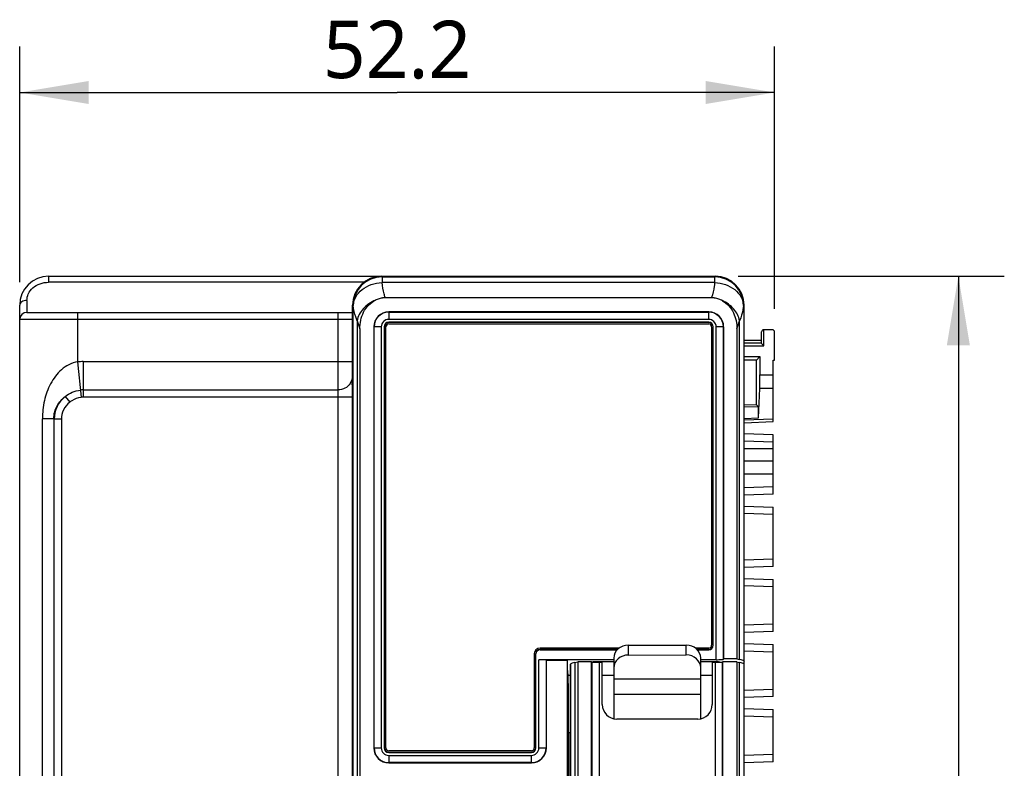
# Model space of a CAD drawing. Header units: inches. Extents: x 0 to 23.4, y 0 to 16.5.
# Tile 12 of 24: x 7.5 to 10.2, y 7.2 to 9.2. Entities that reach past the tile are written whole.
import ezdxf

# ---------------------------------------------------------------- set-up
doc = ezdxf.new("R2010")
doc.units = ezdxf.units.IN
doc.header["$LTSCALE"] = 1.28622
doc.header["$MEASUREMENT"] = 0
doc.layers.get('0').update_dxf_attribs({"linetype": 'CONTINUOUS'})
doc.layers.add('PRT0004-DIM', color=7, linetype='CONTINUOUS')
doc.layers.add('PRT0004-SHAPE', color=7, linetype='CONTINUOUS')
doc.styles.add('TEXTSTYLE_3', font='malgun.ttf')
doc.dimstyles.new('DIMSTYLE_1', dxfattribs={"dimtxt": 0.15625, "dimasz": 0.1875, "dimexe": 0.125, "dimexo": 0.0625, "dimgap": 0.039062, "dimtad": 1, "dimdec": 5, "dimzin": 4, "dimdsep": 46, "dimtxsty": 'TEXTSTYLE_3', "dimblk": '_FILLED', "dimblk1": '_FILLED', "dimblk2": '_FILLED', "dimcen": 0.09, "dimadec": 5, "dimazin": 1, "dimtfac": 1, "dimtdec": 5, "dimtofl": 0, "dimtmove": 0, "dimatfit": 3, "dimldrblk": '_FILLED', "dimfxl": 1, "dimtolj": 1, "dimtzin": 4, "dimarcsym": 0})
doc.dimstyles.new('DIMSTYLE_3', dxfattribs={"dimtxt": 0.15625, "dimasz": 0.1875, "dimexe": 0.125, "dimexo": 0.0625, "dimgap": 0.039062, "dimtad": 1, "dimdec": 1, "dimzin": 4, "dimdsep": 46, "dimtxsty": 'TEXTSTYLE_3', "dimblk": '_FILLED', "dimblk1": '_FILLED', "dimblk2": '_FILLED', "dimcen": 0.09, "dimadec": 5, "dimazin": 1, "dimtfac": 1, "dimtdec": 5, "dimtofl": 0, "dimtmove": 0, "dimatfit": 3, "dimldrblk": '_FILLED', "dimfxl": 1, "dimtolj": 1, "dimtzin": 4, "dimarcsym": 0})

# ---------------------------------------------------------------- blocks, each defined once
blk = doc.blocks.new('_FILLED')
at = {"color": 0, "linetype": 'BYBLOCK'}
blk.add_solid([(0, 0), (-1, 0.167), (-1, -0.167)], dxfattribs=at)
blk = doc.blocks.new('*D3')
at = {"layer": 'PRT0004-DIM', "color": 2, "linetype": 'CONTINUOUS'}
for p, q in [((7.4757, 8.4793), (7.4757, 9.1205)), ((9.5288, 8.4065), (9.5288, 9.1205)), ((7.4757, 8.9955), (8.5022, 8.9955)), ((9.5288, 8.9955), (8.5022, 8.9955))]:
    blk.add_line(p, q, dxfattribs=at)
at = {"layer": 'PRT0004-DIM', "color": 2, "linetype": 'CONTINUOUS', "xscale": 0.1875, "yscale": 0.1875, "zscale": 0.1875, "rotation": 180}
blk.add_blockref('_FILLED', (7.4757, 8.9955), dxfattribs=at)
at = {"layer": 'PRT0004-DIM', "color": 2, "linetype": 'CONTINUOUS', "xscale": 0.1875, "yscale": 0.1875, "zscale": 0.1875}
blk.add_blockref('_FILLED', (9.5288, 8.9955), dxfattribs=at)
at = {"layer": 'PRT0004-DIM', "color": 2, "linetype": 'CONTINUOUS', "insert": (8.5022, 9.1908), "char_height": 0.15625, "width": 0.406829, "attachment_point": 2, "line_spacing_factor": 0.9, "style": 'TEXTSTYLE_3'}
blk.add_mtext('52.2', dxfattribs=at)
blk = doc.blocks.new('*D4')
at = {"layer": 'PRT0004-DIM', "color": 2, "linetype": 'CONTINUOUS'}
for p, q in [((9.4299, 8.4955), (10.1538, 8.4955)), ((10.0288, 8.4955), (10.0288, 6.5073)), ((10.0288, 4.5192), (10.0288, 6.5073)), ((9.43, 4.5192), (10.1538, 4.5192))]:
    blk.add_line(p, q, dxfattribs=at)
at = {"layer": 'PRT0004-DIM', "color": 2, "linetype": 'CONTINUOUS', "xscale": 0.1875, "yscale": 0.1875, "zscale": 0.1875}
for p, rotation in [((10.0288, 8.4955), 90), ((10.0288, 4.5192), 270)]:
    blk.add_blockref('_FILLED', p, dxfattribs=dict(at, rotation=rotation))
at = {"layer": 'PRT0004-DIM', "color": 2, "linetype": 'CONTINUOUS', "insert": (9.8335, 6.5073), "char_height": 0.15625, "width": 0.359375, "attachment_point": 2, "rotation": 90, "line_spacing_factor": 0.9, "style": 'TEXTSTYLE_3'}
blk.add_mtext('101', dxfattribs=at)

msp = doc.modelspace()

# ---------------------------------------------------------------- linework, layer by layer
at = {"layer": 'PRT0004-SHAPE', "color": 7, "linetype": 'CONTINUOUS'}
for p, q in [((7.554391, 8.495534), (7.554391, 8.47913)), ((7.554391, 8.495534), (9.367437, 8.495534)), ((8.460931, 8.494398), (8.459848, 8.495534)), ((8.461244, 8.494127), (8.460931, 8.494398)), ((8.461244, 8.494127), (8.461244, 8.478487)), ((8.461244, 8.494127), (9.366041, 8.494127)), ((9.366354, 8.494398), (9.366041, 8.494127)), ((9.366041, 8.478487), (9.366041, 8.494127)), ((9.367437, 8.495534), (9.366354, 8.494398)), ((8.411876, 8.47913), (7.554391, 8.47913)), ((9.366041, 8.478487), (8.461245, 8.478487)), ((8.470219, 8.436479), (8.469855, 8.437572)), ((9.357066, 8.436479), (8.470219, 8.436479)), ((9.35743, 8.437572), (9.357066, 8.436479)), ((7.47565, 4.621519), (7.47565, 8.416794)), ((7.495335, 8.429918), (7.495335, 8.397109)), ((8.381165, 4.597769), (8.381162, 8.416848)), ((8.382299, 8.415765), (8.381162, 8.416848)), ((8.382299, 4.646267), (8.382299, 8.415765)), ((8.382299, 8.415765), (8.38269, 8.415495)), ((9.444595, 8.415495), (9.444986, 8.415765)), ((9.446123, 8.416848), (9.444986, 8.415765)), ((9.444986, 8.415765), (9.444986, 7.448825)), ((9.44612, 4.597769), (9.446123, 8.416848)), ((7.495335, 8.397109), (8.381162, 8.397109)), ((7.633131, 8.397109), (7.633131, 8.262524)), ((8.341792, 4.617582), (8.341792, 8.397109)), ((9.349666, 8.398484), (8.479587, 8.398484)), ((8.479587, 8.397773), (8.479587, 8.3781)), ((8.479587, 8.397773), (9.349666, 8.397773)), ((9.349666, 8.3781), (9.349666, 8.397773)), ((8.381162, 8.377424), (7.47565, 8.377424)), ((8.393454, 8.37458), (8.393454, 4.780619)), ((8.393454, 8.37458), (8.400847, 8.352341)), ((8.438842, 8.357739), (8.438842, 7.21207)), ((8.439554, 7.21207), (8.439554, 8.357739)), ((8.459227, 8.357739), (8.439554, 8.357739)), ((8.459227, 8.357739), (8.459227, 7.21207)), ((8.46702, 8.357739), (8.46702, 7.21207)), ((8.467776, 8.357739), (8.467776, 7.21207)), ((8.471713, 7.21207), (8.471713, 8.357739)), ((9.349666, 8.3781), (8.479587, 8.3781)), ((9.349666, 8.370306), (8.479587, 8.370306)), ((9.349666, 8.36955), (8.479587, 8.36955)), ((8.479587, 8.365613), (9.349666, 8.365613)), ((9.35754, 8.357739), (9.35754, 7.491597)), ((9.361477, 7.491597), (9.361477, 8.357739)), ((9.362233, 7.491597), (9.362233, 8.357739)), ((9.370027, 7.452227), (9.370027, 8.357739)), ((9.3897, 8.357739), (9.370027, 8.357739)), ((9.3897, 8.357739), (9.3897, 7.453223)), ((9.390411, 7.454291), (9.390411, 8.357739)), ((9.426438, 8.352341), (9.433831, 8.37458)), ((9.433831, 7.452737), (9.433831, 8.37458)), ((8.400847, 8.352341), (8.400847, 4.847337)), ((9.426438, 8.352341), (9.426438, 7.454291)), ((9.493367, 8.312464), (9.493367, 8.34396)), ((9.499272, 8.306558), (9.499272, 8.349865)), ((9.522894, 8.349865), (9.499272, 8.349865)), ((9.5288, 8.267188), (9.5288, 8.34396)), ((9.493367, 8.320338), (9.446123, 8.320338)), ((9.446123, 8.314432), (9.493367, 8.314432)), ((9.446123, 8.306558), (9.499272, 8.306558)), ((9.499272, 8.306558), (9.493367, 8.312464)), ((9.446123, 8.276809), (9.489208, 8.276809)), ((9.479587, 8.267188), (9.489208, 8.276809)), ((9.489208, 8.276809), (9.489208, 8.227091)), ((7.63313, 8.262524), (7.642695, 8.166563)), ((7.648734, 8.263299), (8.381162, 8.263299)), ((7.648735, 8.263299), (7.648735, 8.166862)), ((9.479587, 8.267188), (9.446123, 8.267188)), ((9.479587, 8.145557), (9.479587, 8.267188)), ((9.524863, 8.099865), (9.524863, 8.267188)), ((9.524863, 8.267188), (9.5288, 8.267188)), ((9.489208, 8.227091), (9.524863, 8.227091)), ((8.379852, 8.20964), (8.379395, 8.207372)), ((8.379774, 8.200259), (8.381162, 8.200259)), ((8.380331, 8.21207), (8.379852, 8.20964)), ((7.648735, 8.18615), (8.341792, 8.18615)), ((9.485195, 8.109944), (9.488772, 8.190447)), ((9.524863, 8.190447), (9.488772, 8.190447)), ((7.599403, 8.168237), (7.611587, 8.152805)), ((8.381162, 8.166862), (7.648735, 8.166862)), ((9.479587, 8.145557), (9.446123, 8.144388)), ((9.479587, 8.145557), (9.485101, 8.140233)), ((9.485101, 8.140233), (9.446123, 8.138929)), ((9.485195, 8.109944), (9.485101, 8.140233)), ((7.53748, 4.90708), (7.53748, 8.10761)), ((7.568347, 8.10761), (7.53748, 8.10761)), ((7.568347, 8.10761), (7.568347, 4.90708)), ((7.568347, 8.10761), (7.569475, 8.106482)), ((7.569475, 4.908209), (7.569475, 8.106482)), ((7.589148, 8.106482), (7.569475, 8.106482)), ((7.589148, 8.106474), (7.589148, 4.908216)), ((9.446123, 8.108638), (9.485195, 8.109944)), ((9.524863, 8.106741), (9.446123, 8.103991)), ((9.446123, 8.097115), (9.524863, 8.099865)), ((9.524863, 8.064432), (9.446123, 8.067182)), ((9.524863, 7.903015), (9.524863, 8.064432)), ((9.446123, 8.047485), (9.524863, 8.044735)), ((9.446123, 8.02703), (9.524863, 8.02703)), ((9.446123, 7.993535), (9.524863, 7.993535)), ((9.524863, 7.956891), (9.446123, 7.956891)), ((9.524863, 7.922712), (9.446123, 7.919962)), ((9.524863, 7.903015), (9.446123, 7.900265)), ((9.446123, 7.870331), (9.524863, 7.867582)), ((9.446123, 7.850634), (9.524863, 7.847885)), ((9.524863, 7.706164), (9.524863, 7.867582)), ((9.524863, 7.725861), (9.446123, 7.723112)), ((9.524863, 7.706164), (9.446123, 7.703415)), ((9.446123, 7.673481), (9.524863, 7.670731)), ((9.524863, 7.528999), (9.524863, 7.670731)), ((9.446123, 7.653784), (9.524863, 7.651034)), ((9.524863, 7.548696), (9.446123, 7.545946)), ((9.524863, 7.528999), (9.446123, 7.526249)), ((9.106434, 7.483723), (8.891005, 7.483723)), ((9.101827, 7.479786), (8.891005, 7.479786)), ((8.891005, 7.47903), (9.101101, 7.47903)), ((9.131132, 7.491653), (9.288612, 7.491891)), ((9.131132, 7.491653), (9.131132, 7.464848)), ((9.288612, 7.465086), (9.288612, 7.491891)), ((9.349666, 7.483723), (9.313736, 7.483723)), ((9.349666, 7.479786), (9.318254, 7.479786)), ((9.318982, 7.47903), (9.349666, 7.47903)), ((9.446123, 7.496316), (9.524863, 7.493566)), ((9.446123, 7.476619), (9.524863, 7.473869)), ((9.524863, 7.351834), (9.524863, 7.493566)), ((8.875257, 7.467975), (8.875257, 7.21207)), ((8.879194, 7.21207), (8.879194, 7.467975)), ((8.87995, 7.21207), (8.87995, 7.467975)), ((8.887743, 7.21207), (8.887743, 7.452227)), ((9.091792, 7.452227), (8.887743, 7.452227)), ((8.907416, 7.451564), (8.907416, 7.21207)), ((8.907416, 7.451564), (8.908128, 7.450852)), ((8.908128, 7.21207), (8.908128, 7.450852)), ((8.908128, 7.450852), (8.965808, 7.450852)), ((8.965808, 4.597847), (8.965808, 7.452227)), ((8.985974, 7.444852), (8.993367, 7.446406)), ((8.993367, 7.446406), (8.993367, 4.847337)), ((9.031362, 7.446406), (8.993367, 7.446406)), ((9.031362, 4.845962), (9.031362, 7.446406)), ((9.032074, 7.445338), (9.032074, 4.846669)), ((9.035122, 7.447482), (9.034424, 7.445386)), ((9.035122, 7.447482), (9.091792, 7.447379)), ((9.037057, 7.447379), (9.036196, 7.444796)), ((9.091792, 7.456539), (9.091792, 7.291711)), ((9.131132, 7.464848), (9.288612, 7.465086)), ((9.328013, 7.291711), (9.328013, 7.456843)), ((9.370027, 7.452227), (9.328013, 7.452227)), ((9.328013, 7.447379), (9.376808, 7.447482)), ((9.374874, 7.447379), (9.375856, 7.444429)), ((9.376808, 7.447482), (9.377807, 7.444483)), ((9.387731, 4.846673), (9.387731, 7.445338)), ((9.388441, 4.845962), (9.388443, 7.446406)), ((9.426438, 7.446406), (9.388443, 7.446406)), ((9.3897, 7.453223), (9.390411, 7.454291)), ((9.426438, 7.454291), (9.390411, 7.454291)), ((9.426438, 7.454291), (9.433831, 7.452737)), ((9.426438, 7.446406), (9.426438, 4.847337)), ((9.426438, 7.446406), (9.433831, 7.444852)), ((9.444986, 7.448825), (9.446123, 7.447688)), ((8.967603, 7.410529), (8.965808, 7.428499)), ((8.973682, 7.439803), (8.974819, 7.44094)), ((8.973685, 4.597769), (8.973682, 7.439803)), ((8.974819, 4.646267), (8.974819, 7.44094)), ((8.985974, 7.444852), (8.985974, 4.780619)), ((9.060296, 7.444343), (9.05174, 7.444343)), ((9.051747, 7.444343), (9.051747, 7.131625)), ((9.060296, 7.33018), (9.060296, 7.444343)), ((9.359509, 7.444343), (9.359509, 7.33018)), ((9.368065, 7.444343), (9.359509, 7.444343)), ((9.368058, 7.131625), (9.368058, 7.444343)), ((9.433831, 4.780619), (9.433831, 7.444852)), ((9.444986, 7.44094), (9.444986, 4.646267)), ((9.444986, 7.44094), (9.446123, 7.439803)), ((8.967603, 7.410529), (8.973682, 7.410529)), ((9.060296, 7.410529), (9.091792, 7.410529)), ((9.091792, 7.400037), (9.328013, 7.400394)), ((9.328013, 7.410529), (9.359509, 7.410529)), ((9.524863, 7.371531), (9.446123, 7.368781)), ((9.328013, 7.357826), (9.091792, 7.357469)), ((9.524863, 7.351834), (9.446123, 7.349084)), ((9.446123, 7.31915), (9.524863, 7.316401)), ((9.524863, 7.174668), (9.524863, 7.316401)), ((9.320139, 7.29081), (9.099666, 7.29081)), ((9.446123, 7.299453), (9.524863, 7.296704)), ((8.968385, 7.253265), (8.968385, 4.637267)), ((8.973682, 7.253265), (8.968385, 7.253265)), ((8.439554, 7.21207), (8.459227, 7.21207)), ((8.887743, 7.21207), (8.907416, 7.21207)), ((8.867383, 7.204196), (8.479587, 7.204196)), ((8.479587, 7.200259), (8.867383, 7.200259)), ((8.479587, 7.199503), (8.867383, 7.199503)), ((8.479587, 7.191709), (8.479587, 7.172036)), ((8.479587, 7.191709), (8.867383, 7.191709)), ((8.867383, 7.172036), (8.867383, 7.191709)), ((9.524863, 7.194365), (9.446123, 7.191616)), ((8.867383, 7.172036), (8.479587, 7.172036)), ((8.479587, 7.171325), (8.867383, 7.171325)), ((9.524863, 7.174668), (9.446123, 7.171919))]:
    msp.add_line(p, q, dxfattribs=at)
for centre, radius, start, end in [((7.554391, 8.416794), 0.07874, 90, 180), ((8.459902, 8.416794), 0.07874, 90.039261, 179.960739), ((8.461187, 8.41551), 0.078889, 90.18566, 179.81434), ((8.461623, 8.4152), 0.078931, 90.274818, 179.786143), ((9.365662, 8.4152), 0.078931, 0.213856, 89.725182), ((9.366098, 8.41551), 0.078889, 0.18566, 89.81434), ((9.367383, 8.416794), 0.07874, 0.039261, 89.960739), ((8.481648, 8.339464), 0.098815, 96.854081, 105.212436), ((9.345637, 8.339464), 0.098815, 74.787564, 83.145919), ((8.470212, 8.373792), 0.062738, 113.581043, 115.322658), ((8.469897, 8.374457), 0.062002, 103.219093, 113.560356), ((9.357389, 8.374454), 0.062004, 66.442269, 76.783181), ((9.357217, 8.374094), 0.062403, 61.343863, 66.42905), ((7.495335, 8.377424), 0.019685, 90, 180), ((8.479587, 8.357739), 0.040745, 90, 180), ((8.479587, 8.357739), 0.040034, 90, 180), ((9.349666, 8.357739), 0.040745, 0, 90), ((9.349666, 8.357739), 0.040034, 0, 90), ((8.479587, 8.357739), 0.02036, 90, 180), ((8.479587, 8.357739), 0.012567, 90, 180), ((8.479587, 8.357739), 0.011811, 90, 180), ((8.479587, 8.357739), 0.007874, 90, 180), ((9.349666, 8.357739), 0.02036, 0, 90), ((9.349666, 8.357739), 0.012567, 0, 90), ((9.349666, 8.357739), 0.011811, 0, 90), ((9.349666, 8.357739), 0.007874, 0, 90), ((9.499272, 8.34396), 0.005906, 90, 180), ((9.522894, 8.34396), 0.005906, 0, 90), ((7.648737, 8.105666), 0.157633, 90.001232, 95.681893), ((8.342891, 8.224843), 0.038282, 326.016523, 350.751748), ((7.648734, 8.105754), 0.080395, 89.999542, 95.672145), ((7.648173, 8.106472), 0.078698, 128.294902, 179.992481), ((7.648161, 8.106493), 0.059012, 128.299297, 180.018821), ((7.648734, 8.105754), 0.061108, 89.999244, 95.672234), ((8.891005, 7.467975), 0.015748, 90, 180), ((8.891005, 7.467975), 0.011811, 90, 180), ((8.891005, 7.467975), 0.011055, 90, 180), ((9.349666, 7.491597), 0.012567, 270, 360), ((9.349666, 7.491597), 0.011811, 270, 360), ((9.349666, 7.491597), 0.007874, 270, 360), ((9.099666, 7.33018), 0.03937, 180, 270), ((9.320139, 7.33018), 0.03937, 270, 360), ((8.479587, 7.21207), 0.040745, 180, 270), ((8.479587, 7.21207), 0.040034, 180, 270), ((8.479587, 7.21207), 0.02036, 180, 270), ((8.479587, 7.21207), 0.012567, 180, 270), ((8.479587, 7.21207), 0.011811, 180, 270), ((8.479587, 7.21207), 0.007874, 180, 270), ((8.867383, 7.21207), 0.040745, 270, 360), ((8.867383, 7.21207), 0.040034, 270, 360), ((8.867383, 7.21207), 0.02036, 270, 360), ((8.867383, 7.21207), 0.012567, 270, 360), ((8.867383, 7.21207), 0.011811, 270, 360), ((8.867383, 7.21207), 0.007874, 270, 360)]:
    msp.add_arc(centre, radius, start, end, dxfattribs=at)
for centre, major_axis, ratio, start_param, end_param in [((8.481998, 8.338054), (-0.031661, 0.095239), 0.78454555, -0.25512871, -0.07102404), ((9.345287, 8.338054), (0.031661, 0.095239), 0.78454555, 0.07102404, 0.25512871), ((9.488521, 8.227091), (0, 0.03937), 0.01745506, -2.767273, -1.57081029), ((9.131162, 7.456572), (0.03937, 0.000159), 0.89105156, 1.56794855, 3.13798316), ((9.288642, 7.456811), (0.03937, 0.000159), 0.89105156, -0.00360949, 1.56794855), ((9.131162, 7.429767), (0.03937, 0.000159), 0.89105156, 1.56794855, 3.13798316), ((9.288642, 7.430006), (0.03937, 0.000159), 0.89105156, -0.00360949, 1.56794855), ((9.051825, 7.447745), (0.393701, 0), 0.05240778, 6.33554518, 6.5275314), ((9.36798, 7.43986), (0.393701, 0), 0.05240778, 2.89724656, 3.08923278), ((9.051825, 7.43986), (0.393701, 0), 0.05240778, 0.05235988, 0.2443461), ((8.96756, 7.253265), (0, 0.15748), 0.00523604, -1.57079633, -0.05235988)]:
    msp.add_ellipse(centre, major_axis=major_axis, ratio=ratio, start_param=start_param, end_param=end_param, dxfattribs=at)
for points, knots in [([(7.495335, 8.429918), (7.495336, 8.435821), (7.498215, 8.448722), (7.511034, 8.465271), (7.530888, 8.476531), (7.546488, 8.47913), (7.554391, 8.47913)], [0, 0, 0, 0, 0.2091844, 0.45208046, 0.71999127, 1, 1, 1, 1]), ([(8.382691, 8.415495), (8.383111, 8.423655), (8.388298, 8.440585), (8.406386, 8.460889), (8.431766, 8.474548), (8.451296, 8.478158), (8.461244, 8.478487)], [0, 0, 0, 0, 0.22382883, 0.46571662, 0.72732098, 1, 1, 1, 1]), ([(8.469855, 8.437572), (8.468742, 8.440927), (8.46471, 8.454288), (8.462191, 8.468111), (8.461245, 8.478487)], [0, 0, 0, 0, 0.25331005, 1, 1, 1, 1]), ([(9.366041, 8.478487), (9.365726, 8.475046), (9.364048, 8.461189), (9.360735, 8.447538), (9.35743, 8.437572)], [0, 0, 0, 0, 0.24761587, 1, 1, 1, 1]), ([(9.366041, 8.478487), (9.375987, 8.478158), (9.395511, 8.47455), (9.420891, 8.460896), (9.438986, 8.440593), (9.444176, 8.423658), (9.444596, 8.415495)], [0, 0, 0, 0, 0.27259445, 0.53414169, 0.77609899, 1, 1, 1, 1]), ([(7.495335, 8.429918), (7.492901, 8.429918), (7.488014, 8.429322), (7.481502, 8.426621), (7.476831, 8.422265), (7.47565, 8.418469), (7.47565, 8.416794)], [0, 0, 0, 0, 0.28246072, 0.5641838, 0.80570412, 1, 1, 1, 1]), ([(8.393454, 8.37458), (8.392069, 8.377917), (8.387075, 8.391135), (8.383886, 8.405048), (8.38269, 8.415495)], [0, 0, 0, 0, 0.25572661, 1, 1, 1, 1]), ([(8.443308, 8.430466), (8.430782, 8.425225), (8.408705, 8.410414), (8.395559, 8.386544), (8.393454, 8.37458)], [0, 0, 0, 0, 0.52780781, 1, 1, 1, 1]), ([(8.400847, 8.352341), (8.400847, 8.360147), (8.40241, 8.375811), (8.41003, 8.398182), (8.423453, 8.417737), (8.43635, 8.427164), (8.443378, 8.430501)], [0, 0, 0, 0, 0.25036338, 0.5005532, 0.75045578, 1, 1, 1, 1]), ([(9.433831, 8.37458), (9.431808, 8.386083), (9.419416, 8.409073), (9.398576, 8.423779), (9.386686, 8.429164)], [0, 0, 0, 0, 0.47223818, 1, 1, 1, 1]), ([(9.387142, 8.428854), (9.39374, 8.425322), (9.405607, 8.415598), (9.417976, 8.396502), (9.424992, 8.3749), (9.426438, 8.359846), (9.426438, 8.352341)], [0, 0, 0, 0, 0.2495944, 0.49951887, 0.74968448, 1, 1, 1, 1]), ([(9.444595, 8.415495), (9.444199, 8.412045), (9.442081, 8.398069), (9.437914, 8.384423), (9.433831, 8.37458)], [0, 0, 0, 0, 0.2457698, 1, 1, 1, 1]), ([(7.633131, 8.262524), (7.624946, 8.261302), (7.609007, 8.256018), (7.588667, 8.241841), (7.572153, 8.223726), (7.554825, 8.196151), (7.541004, 8.157114), (7.53748, 8.124176), (7.53748, 8.10761)], [0, 0, 0, 0, 0.12642639, 0.25137927, 0.37505356, 0.4984105, 0.74693102, 1, 1, 1, 1]), ([(8.374644, 8.203465), (8.371093, 8.198198), (8.361153, 8.189285), (8.348197, 8.18615), (8.341792, 8.18615)], [0, 0, 0, 0, 0.49795503, 1, 1, 1, 1]), ([(8.379395, 8.207372), (8.379154, 8.206131), (8.378786, 8.204079), (8.378756, 8.201913), (8.379008, 8.201115)], [0, 0, 0, 0, 0.60159694, 1, 1, 1, 1]), ([(8.379008, 8.201115), (8.379048, 8.200986), (8.379179, 8.200629), (8.379514, 8.200259), (8.379774, 8.200259)], [0, 0, 0, 0, 0.34177958, 1, 1, 1, 1]), ([(7.599403, 8.168237), (7.60536, 8.172889), (7.618382, 8.180919), (7.633252, 8.185011), (7.640788, 8.185756)], [0, 0, 0, 0, 0.49952583, 1, 1, 1, 1]), ([(7.568347, 8.10761), (7.568339, 8.114064), (7.569963, 8.126526), (7.578794, 8.148423), (7.590528, 8.161642), (7.599403, 8.168237)], [0, 0, 0, 0, 0.27527214, 0.52835953, 1, 1, 1, 1]), ([(7.611587, 8.152805), (7.613903, 8.154633), (7.623194, 8.161221), (7.634271, 8.165727), (7.642694, 8.166563)], [0, 0, 0, 0, 0.25847264, 1, 1, 1, 1]), ([(8.907416, 7.451564), (8.907296, 7.451684), (8.906655, 7.451689), (8.905533, 7.451871), (8.903665, 7.451939), (8.901258, 7.45205), (8.898337, 7.452123), (8.893781, 7.452206), (8.890205, 7.452227), (8.887746, 7.452227)], [0, 0, 0, 0, 0.02586569, 0.08686128, 0.181375, 0.30575193, 0.45560024, 0.62558541, 1, 1, 1, 1]), ([(9.05174, 7.444343), (9.04928, 7.444343), (9.045703, 7.444375), (9.041146, 7.444499), (9.038224, 7.444613), (9.035822, 7.444767), (9.033944, 7.444898), (9.032838, 7.445116), (9.032171, 7.445192), (9.032073, 7.445339)], [0, 0, 0, 0, 0.3738747, 0.54360757, 0.69325056, 0.81750199, 0.91200112, 0.97319777, 1, 1, 1, 1]), ([(9.387731, 7.445339), (9.387634, 7.445192), (9.386967, 7.445116), (9.38586, 7.444898), (9.383983, 7.444767), (9.38158, 7.444613), (9.378658, 7.444499), (9.374102, 7.444375), (9.370524, 7.444343), (9.368065, 7.444343)], [0, 0, 0, 0, 0.02680223, 0.08799888, 0.18249801, 0.30674944, 0.45639243, 0.6261253, 1, 1, 1, 1]), ([(9.370033, 7.452227), (9.372493, 7.452227), (9.37607, 7.45226), (9.380627, 7.452384), (9.383549, 7.452498), (9.385951, 7.452652), (9.387829, 7.452782), (9.388936, 7.453001), (9.389602, 7.453077), (9.3897, 7.453223)], [0, 0, 0, 0, 0.3738747, 0.54360757, 0.69325056, 0.81750198, 0.91200112, 0.97319782, 1, 1, 1, 1])]:
    msp.add_open_spline(points, degree=3, knots=knots, dxfattribs=at)

# ---------------------------------------------------------------- dimensions: what is measured, and where the dimension line sits
at = {"layer": 'PRT0004-DIM', "color": 2, "linetype": 'CONTINUOUS'}
dim = msp.add_linear_dim(base=(9.5288, 8.995534), p1=(7.47565, 8.416794), p2=(9.5288, 8.34396), dimstyle='DIMSTYLE_3', dxfattribs=at)
dim.commit()
dim.dimension.update_dxf_attribs({"geometry": '*D3', "text_midpoint": (8.503706, 8.995534), "dimtype": 160})
dim = msp.add_linear_dim(base=(10.0288, 8.495534), p1=(9.367483, 4.519156), p2=(9.367437, 8.495534), angle=90, dimstyle='DIMSTYLE_1', dxfattribs=at)
dim.commit()
dim.dimension.update_dxf_attribs({"geometry": '*D4', "text_midpoint": (10.0288, 6.509974), "dimtype": 160})

doc.saveas('drawing.dxf')
